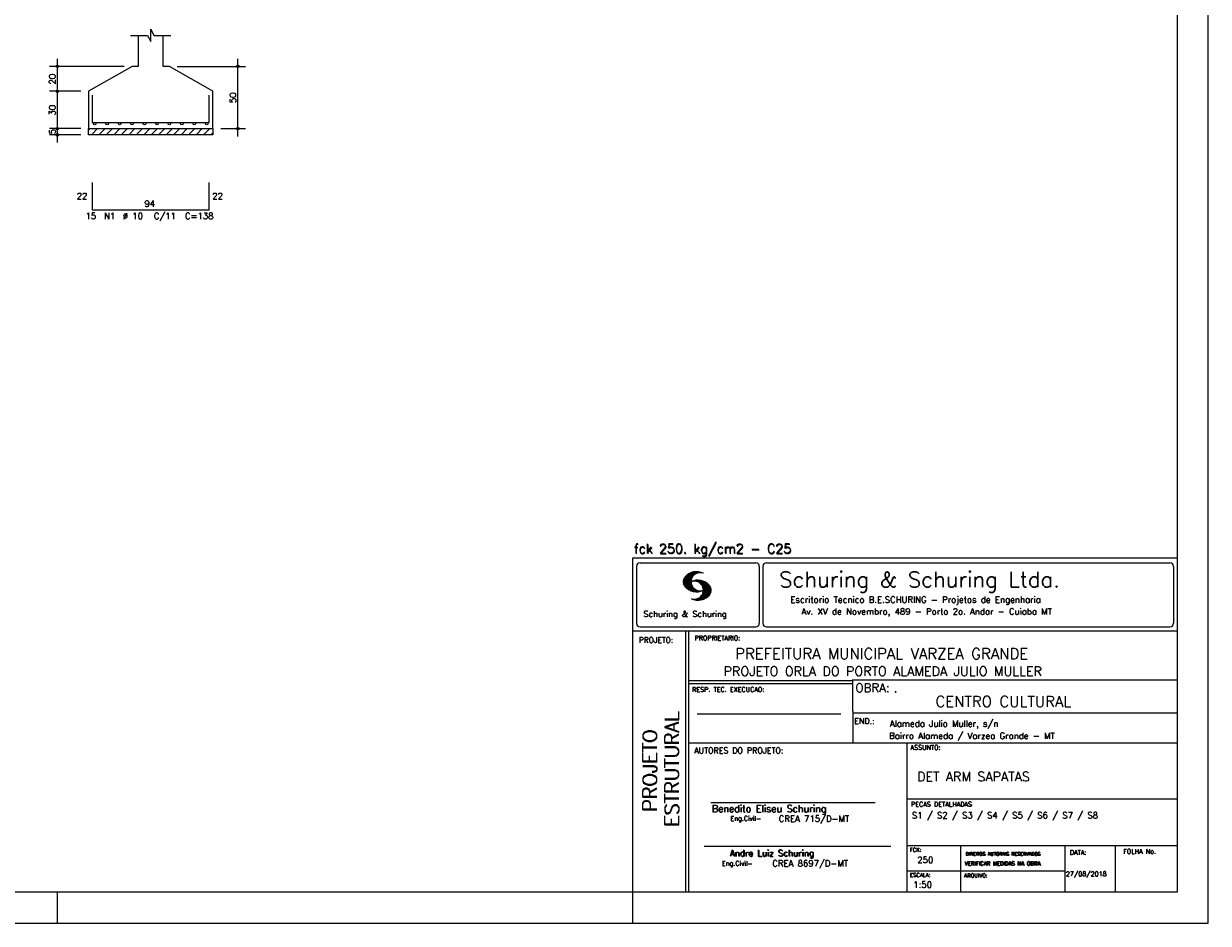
# Model space of a CAD drawing. Extents: x 0 to 84.1, y 0 to 59.4.
# Tile 4 of 5: x 46 to 84.1, y 0 to 28.9. Entities that reach past the tile are written whole.
import ezdxf

# ---------------------------------------------------------------- set-up
doc = ezdxf.new("R2010")
doc.units = 0
for name, color, linetype in [('1', 1, 'CONTINUOUS'), ('2', 2, 'CONTINUOUS'), ('3', 3, 'CONTINUOUS'), ('6', 6, 'CONTINUOUS')]:
    doc.layers.add(name, color=color, linetype=linetype)
doc.styles.get("Standard").update_dxf_attribs({"font": 'ROMANS.SHX'})

msp = doc.modelspace()

# ---------------------------------------------------------------- linework, layer by layer
at = {"layer": '1', "linetype": 'CONTINUOUS'}
for p, q in [((48.1016, 25.502467), (48.151933, 25.5528)), ((48.192349, 25.3528), (48.392349, 25.5528)), ((48.432765, 25.3528), (48.632765, 25.5528)), ((48.673182, 25.3528), (48.873182, 25.5528)), ((48.913598, 25.3528), (49.113598, 25.5528)), ((49.154014, 25.3528), (49.354014, 25.5528)), ((49.394431, 25.3528), (49.594431, 25.5528)), ((49.634847, 25.3528), (49.834847, 25.5528)), ((49.875263, 25.3528), (50.075263, 25.5528)), ((50.115679, 25.3528), (50.315679, 25.5528)), ((50.356096, 25.3528), (50.556096, 25.5528)), ((50.596512, 25.3528), (50.796512, 25.5528)), ((50.836928, 25.3528), (51.036928, 25.5528)), ((51.077345, 25.3528), (51.277345, 25.5528)), ((51.317761, 25.3528), (51.517761, 25.5528)), ((51.558177, 25.3528), (51.758177, 25.5528)), ((51.798594, 25.3528), (51.998594, 25.5528)), ((52.03901, 25.3528), (52.1016, 25.41539))]:
    msp.add_line(p, q, dxfattribs=at)
msp.add_lwpolyline([(48.1016, 25.5528), (52.1016, 25.5528), (52.1016, 25.3528), (48.1016, 25.3528), (48.1016, 25.5528)], dxfattribs=at)
at = {"layer": '2', "linetype": 'CONTINUOUS'}
for p, q in [((84.100006, 0), (84.100006, 59.400002)), ((47.1016, 26.5028), (47.1016, 27.8028)), ((52.9016, 25.3028), (52.9016, 27.8028)), ((49.2516, 27.5528), (46.8516, 27.5528)), ((49.5016, 27.5528), (49.5016, 27.5528)), ((50.7016, 27.5528), (50.7016, 27.5528)), ((50.9516, 27.5528), (53.1516, 27.5528)), ((47.8516, 26.7528), (46.8516, 26.7528)), ((47.8516, 26.7528), (46.8516, 26.7528)), ((47.1016, 25.3028), (47.1016, 27.0028)), ((48.1016, 26.7528), (48.1016, 26.7528)), ((48.1016, 26.7528), (48.1016, 26.7528)), ((47.8516, 25.5528), (46.8516, 25.5528)), ((47.8516, 25.5528), (46.8516, 25.5528)), ((47.1016, 25.1028), (47.1016, 25.8028)), ((48.1016, 25.5528), (48.1016, 25.5528)), ((48.1016, 25.5528), (48.1016, 25.5528)), ((52.1016, 25.5528), (52.1016, 25.5528)), ((52.3516, 25.5528), (53.1516, 25.5528)), ((47.8516, 25.3528), (46.8516, 25.3528)), ((48.1016, 25.3528), (48.1016, 25.3528)), ((65.600006, 11.755142), (83.100006, 11.755135)), ((65.600006, 1), (65.600006, 11.755142)), ((65.715988, 11.477417), (65.715988, 9.648308)), ((65.832489, 11.593918), (69.548996, 11.593918)), ((69.665497, 11.477417), (69.665497, 9.648308)), ((69.778748, 11.477417), (69.778748, 9.648308)), ((69.895248, 11.593918), (82.867508, 11.593918)), ((82.984009, 11.477417), (82.984009, 9.648308)), ((67.221771, 10.985771), (67.52832, 11.29232)), ((67.222122, 10.971992), (67.545929, 11.295792)), ((67.222168, 11.000305), (67.508011, 11.286148)), ((67.222488, 10.958214), (67.56427, 11.300003)), ((67.224365, 11.016647), (67.488403, 11.280685)), ((67.224472, 10.94606), (67.581131, 11.302727)), ((67.226578, 11.03299), (67.465408, 11.271812)), ((67.2267, 10.934158), (67.596313, 11.303772)), ((67.228943, 10.922256), (67.612335, 11.305649)), ((67.232178, 10.911354), (67.626831, 11.306015)), ((67.232437, 11.052986), (67.439468, 11.26001)), ((67.235916, 10.900948), (67.642014, 11.307053)), ((67.239258, 11.073952), (67.410522, 11.245209)), ((67.239655, 10.890556), (67.656281, 11.307182)), ((67.243561, 10.880333), (67.66925, 11.306015)), ((67.248611, 10.871239), (67.520584, 11.143219)), ((67.252747, 11.10157), (67.374313, 11.223145)), ((67.253647, 10.862129), (67.502121, 11.110611)), ((67.258682, 10.853035), (67.491592, 11.085945)), ((67.264267, 10.84449), (67.483597, 11.06382)), ((67.270782, 10.836868), (67.47966, 11.045746)), ((67.608673, 11.2313), (67.68306, 11.305702)), ((67.638062, 11.246552), (67.69574, 11.30423)), ((67.662872, 11.257233), (67.708405, 11.302757)), ((67.681976, 11.262199), (67.721237, 11.30146)), ((67.702469, 11.268562), (67.733063, 11.299149)), ((67.718491, 11.270424), (67.744904, 11.296837)), ((67.734482, 11.272285), (67.757004, 11.294807)), ((67.750473, 11.274147), (67.768555, 11.292221)), ((67.277298, 10.829247), (67.475876, 11.027817)), ((67.283813, 10.821625), (67.474167, 11.011971)), ((67.290558, 10.814232), (67.473114, 10.99678)), ((67.296936, 10.807419), (67.470306, 10.980797)), ((67.304733, 10.800133), (67.473206, 10.968597)), ((67.311829, 10.793083), (67.474121, 10.955383)), ((67.319168, 10.786293), (67.475159, 10.942276)), ((67.326828, 10.779808), (67.477615, 10.930595)), ((67.334488, 10.773323), (67.480087, 10.918922)), ((67.342133, 10.766846), (67.482544, 10.907249)), ((67.350098, 10.760674), (67.485901, 10.896469)), ((67.358337, 10.754768), (67.489655, 10.886078)), ((67.366577, 10.748863), (67.493408, 10.875694)), ((67.374802, 10.742966), (67.497208, 10.865356)), ((67.383392, 10.737427), (67.502075, 10.856102)), ((67.392227, 10.732109), (67.506958, 10.84684)), ((67.401062, 10.726807), (67.511841, 10.837578)), ((67.409882, 10.721497), (67.516922, 10.828537)), ((67.419189, 10.71666), (67.522842, 10.820305)), ((67.428635, 10.711967), (67.528748, 10.812088)), ((67.43808, 10.707275), (67.534668, 10.803864)), ((67.44754, 10.702599), (67.540802, 10.79586)), ((67.457642, 10.698563), (67.547699, 10.78862)), ((67.467743, 10.694519), (67.554611, 10.781387)), ((67.477829, 10.690483), (67.561508, 10.774155)), ((67.488205, 10.686714), (67.568588, 10.767105)), ((67.499008, 10.683372), (67.576477, 10.760849)), ((67.509796, 10.680031), (67.584366, 10.754601)), ((67.520599, 10.676697), (67.592255, 10.74836)), ((67.531494, 10.998619), (67.546158, 11.013283)), ((67.532074, 10.674026), (67.600327, 10.742287)), ((67.543625, 10.671448), (67.609238, 10.737053)), ((67.548691, 11.001663), (67.565323, 11.018303)), ((67.555176, 10.668869), (67.618134, 10.731819)), ((67.563156, 11.001991), (67.584885, 11.023735)), ((67.5672, 10.666748), (67.627045, 10.726585)), ((67.577606, 11.002319), (67.601898, 11.026611)), ((67.579605, 10.665009), (67.636261, 10.721664)), ((67.591995, 10.663277), (67.646255, 10.717522)), ((67.592072, 11.002647), (67.619476, 11.030045)), ((67.604584, 11.001007), (67.635239, 11.03167)), ((67.604782, 10.661919), (67.65625, 10.713379)), ((67.617233, 10.999535), (67.651505, 11.033806)), ((67.618134, 10.66114), (67.666229, 10.709244)), ((67.62999, 10.998154), (67.666199, 11.034363)), ((67.6315, 10.660355), (67.67691, 10.705772)), ((67.64122, 10.995239), (67.680893, 11.03492)), ((67.645309, 10.660042), (67.688126, 10.70285)), ((67.652435, 10.992317), (67.695602, 11.035484)), ((67.65976, 10.660355), (67.699341, 10.699936)), ((67.664337, 10.990074), (67.708984, 11.034729)), ((67.671295, 10.38913), (68.095734, 10.813568)), ((67.67421, 10.660667), (67.710678, 10.697136)), ((67.674881, 10.986488), (67.72316, 11.034767)), ((67.684326, 10.981789), (67.736191, 11.033653)), ((67.685135, 10.388832), (68.100952, 10.804665)), ((67.690598, 10.661674), (67.723846, 10.694931)), ((67.694321, 10.977654), (67.748459, 11.031792)), ((67.698959, 10.388527), (68.104996, 10.794571)), ((67.704605, 10.973801), (67.761597, 11.0308)), ((67.70816, 10.663521), (67.737625, 10.692986)), ((67.713776, 10.389206), (68.107529, 10.782967)), ((67.71431, 10.969368), (67.773758, 11.028824)), ((67.722412, 10.963333), (67.785233, 11.026146)), ((67.725296, 10.665939), (67.750778, 10.691422)), ((67.728806, 10.390091), (68.110825, 10.77211)), ((67.732498, 10.959282), (67.797607, 11.024391)), ((67.740387, 10.953033), (67.808838, 11.021484)), ((67.741867, 10.668861), (67.765747, 10.692741)), ((67.744095, 10.391251), (68.114105, 10.761261)), ((67.749115, 10.947632), (67.819702, 11.018219)), ((67.756165, 10.940536), (67.830765, 11.015137)), ((67.760269, 10.672806), (67.780136, 10.69268)), ((67.760544, 10.393555), (68.11557, 10.748596)), ((67.765198, 10.93544), (67.841873, 11.012115)), ((67.77211, 10.928207), (67.852234, 11.008339)), ((67.776978, 10.395859), (68.117249, 10.736137)), ((67.779831, 10.921783), (67.86261, 11.004555)), ((67.780106, 10.677895), (67.794464, 10.692261)), ((67.785919, 10.913734), (67.873306, 11.001122)), ((67.794006, 10.907692), (67.883316, 10.997002)), ((67.794464, 10.692261), (67.796539, 10.694336)), ((67.794861, 10.399597), (68.118942, 10.723679)), ((67.798126, 10.683296), (67.810562, 10.69574)), ((67.799911, 10.899467), (67.892731, 10.992279)), ((67.806625, 10.892029), (67.902451, 10.987854)), ((67.811752, 10.883018), (67.912231, 10.983505)), ((67.813049, 10.403664), (68.118515, 10.709122)), ((67.817169, 10.689835), (67.825378, 10.698044)), ((67.817657, 10.874802), (67.921875, 10.979012)), ((67.822357, 10.554344), (68.091095, 10.823074)), ((67.823761, 10.866768), (67.930435, 10.973442)), ((67.829498, 10.858353), (67.940002, 10.968857)), ((67.832825, 10.409302), (68.118134, 10.694611)), ((67.833084, 10.695976), (67.839569, 10.702461)), ((67.833527, 10.848244), (67.948654, 10.963379)), ((67.838394, 10.838989), (67.957047, 10.957634)), ((67.840729, 10.586838), (68.086777, 10.832893)), ((67.843323, 10.829773), (67.965561, 10.952019)), ((67.848358, 10.817596), (67.975677, 10.944923)), ((67.848709, 10.608963), (68.081818, 10.842072)), ((67.852341, 10.806755), (67.985031, 10.939453)), ((67.853302, 10.415634), (68.117767, 10.680092)), ((67.856201, 10.794724), (67.99379, 10.932312)), ((67.856934, 10.63131), (68.075089, 10.849472)), ((67.859863, 10.781189), (68.003067, 10.924393)), ((67.860703, 10.649239), (68.070358, 10.858894)), ((67.862656, 10.768639), (68.011749, 10.91774)), ((67.865173, 10.667847), (68.063507, 10.866165)), ((67.865234, 10.753647), (68.02092, 10.90934)), ((67.866241, 10.683037), (68.057556, 10.874352)), ((67.866318, 10.73967), (68.029205, 10.90255)), ((67.867294, 10.698235), (68.049774, 10.880722)), ((67.867905, 10.725861), (68.036682, 10.894646)), ((67.868118, 10.711845), (68.043793, 10.887527)), ((67.550323, 10.409546), (67.562592, 10.421799)), ((67.561462, 10.40654), (67.576416, 10.421486)), ((67.572601, 10.403542), (67.590225, 10.421173)), ((67.583755, 10.400551), (67.606155, 10.422958)), ((67.595673, 10.398346), (67.622162, 10.424828)), ((67.607605, 10.396141), (67.639587, 10.428116)), ((67.619553, 10.393929), (67.658707, 10.43309)), ((67.632141, 10.392387), (67.679932, 10.440178)), ((67.644958, 10.391075), (67.704071, 10.450188)), ((67.657776, 10.389755), (67.737152, 10.469131)), ((67.876404, 10.424599), (68.113495, 10.66169)), ((67.901276, 10.435333), (68.110229, 10.644287)), ((67.929581, 10.449501), (68.101624, 10.621544)), ((67.966125, 10.471909), (68.08902, 10.594803)), ((68.045029, 10.536674), (68.057724, 10.54937)), ((65.832489, 9.531807), (69.548996, 9.531807)), ((69.895248, 9.531807), (82.867508, 9.531807)), ((65.600006, 9.399994), (83.100006, 9.399994)), ((67.300385, 5.799995), (67.300385, 9.399994)), ((67.400391, 5.799995), (67.400391, 9.399994)), ((83.100006, 9.399994), (83.100006, 1)), ((72.668579, 7.799995), (67.400391, 7.799995)), ((72.668579, 7.699995), (67.400391, 7.699995)), ((83.100006, 7.814748), (72.656072, 7.814748)), ((72.668579, 6.816429), (72.668579, 7.814748)), ((67.670311, 6.739054), (72.288887, 6.739054)), ((72.668579, 6.816429), (72.668579, 5.799995)), ((72.668579, 6.7647), (83.100006, 6.764707)), ((67.300385, 1), (67.300385, 5.799995)), ((67.400391, 1), (67.400391, 5.799995)), ((67.400391, 5.799995), (83.100006, 5.799995)), ((74.420959, 4.799995), (74.420959, 5.799995)), ((74.420959, 1), (74.420959, 4.799995)), ((68.11142, 3.880456), (73.389854, 3.880456)), ((74.420958, 4.005768), (83.100005, 4.005775)), ((67.897606, 2.480272), (73.894493, 2.480272)), ((74.420959, 2.505768), (83.100006, 2.505775)), ((76.14679, 1), (76.14679, 2.505775)), ((79.496475, 1), (79.496475, 2.505775)), ((81.120974, 1), (81.120974, 2.505774)), ((74.420959, 1.691734), (79.496475, 1.691742)), ((47.100006, 0), (47.100006, 1)), ((65.600006, 0), (65.600006, 1)), ((83.100006, 1), (65.600006, 1)), ((0, 0), (84.100006, 0))]:
    msp.add_line(p, q, dxfattribs=at)
for points in [[(83.100006, 1), (2.5, 1), (2.5, 58.400002), (83.100006, 58.400002), (83.100006, 1)], [(49.4516, 28.5528), (50.0016, 28.5528), (50.1016, 28.3528), (50.1016, 28.7528), (50.2016, 28.5528), (50.7516, 28.5528)], [(49.7016, 28.5528), (49.7016, 27.5528), (49.5016, 27.5528), (48.1016, 26.7528), (48.1016, 25.5528), (52.1016, 25.5528), (52.1016, 26.7528), (50.7016, 27.5528), (50.5016, 27.5528), (50.5016, 28.5528)]]:
    msp.add_lwpolyline(points, dxfattribs=at)
for centre, radius in [((47.1016, 27.5528), 0.04), ((47.1016, 27.5528), 0.02), ((52.9016, 27.5528), 0.04), ((52.9016, 27.5528), 0.02), ((47.1016, 26.7528), 0.04), ((47.1016, 26.7528), 0.04), ((47.1016, 26.7528), 0.02), ((47.1016, 26.7528), 0.02), ((47.1016, 25.5528), 0.04), ((47.1016, 25.5528), 0.04), ((47.1016, 25.5528), 0.02), ((47.1016, 25.5528), 0.02), ((52.9016, 25.5528), 0.04), ((52.9016, 25.5528), 0.02), ((47.1016, 25.3528), 0.04), ((47.1016, 25.3528), 0.02)]:
    msp.add_circle(centre, radius, dxfattribs=at)
for centre, radius, start, end in [((65.832489, 11.477417), 0.116502, 90, 180), ((69.548996, 11.477417), 0.116502, 0, 90), ((69.895248, 11.477417), 0.116502, 90, 180), ((82.867508, 11.477417), 0.116502, 0, 90), ((67.465149, 10.982269), 0.243989, 140.229431, 231.895096), ((67.648087, 10.815277), 0.491555, 63.393265, 138.909058), ((67.763229, 10.98333), 0.291044, 68.851509, 291.148499), ((67.648087, 11.15139), 0.491555, 218.229782, 296.60672), ((67.692337, 10.543831), 0.491555, 41.090942, 116.606735), ((67.577194, 10.711891), 0.291044, 248.851501, 111.148491), ((67.875275, 10.710823), 0.243989, 308.104889, 39.770576), ((67.692337, 10.879951), 0.491555, 243.393265, 321.770233), ((65.832489, 9.648308), 0.116502, 180, 270), ((69.548996, 9.648308), 0.116502, 270, 0), ((69.895248, 9.648308), 0.116502, 180, 270), ((82.867508, 9.648308), 0.116502, 270, 0)]:
    msp.add_arc(centre, radius, start, end, dxfattribs=at)
at = {"layer": '3', "linetype": 'CONTINUOUS'}
for centre in [(48.3016, 25.71149), (48.7016, 25.71149), (49.1016, 25.71149), (49.5016, 25.71149), (49.9016, 25.71149), (50.3016, 25.71149), (50.7016, 25.71149), (51.1016, 25.71149), (51.5016, 25.71149), (51.9016, 25.71149)]:
    msp.add_circle(centre, 0.04131, dxfattribs=at)
at = {"layer": '6', "linetype": 'CONTINUOUS'}
for p, q in [((48.2216, 26.6328), (48.2216, 25.7528)), ((51.9816, 25.7528), (51.9816, 26.6328)), ((48.2216, 25.7528), (51.9816, 25.7528)), ((48.2216, 23.8228), (48.2216, 22.9428)), ((51.9816, 22.9428), (51.9816, 23.8228)), ((48.2216, 22.9428), (51.9816, 22.9428))]:
    msp.add_line(p, q, dxfattribs=at)

# ---------------------------------------------------------------- texts
at = {"layer": '1', "linetype": 'CONTINUOUS'}
for s, height, p in [('PREFEITURA MUNICIPAL VARZEA GRANDE', 0.35, (68.88924, 8.494706)), ('PROJETO ORLA DO PORTO ALAMEDA JULIO MULLER', 0.3, (68.518476, 7.952581)), ('.', 0.3, (73.984333, 7.423969)), ('CENTRO CULTURAL', 0.35, (75.330094, 6.957007)), ('Alameda Julio Muller, s/n', 0.2, (73.86333, 6.322955)), ('Bairro Alameda / Varzea Grande - MT', 0.2, (73.840306, 5.930193)), ('DET ARM SAPATAS', 0.3, (74.737424, 4.567268)), ('S1 / S2 / S3 / S4 / S5 / S6 / S7 / S8', 0.2, (74.571808, 3.37457)), ('250', 0.2, (74.745692, 1.940266)), ('27/08/2018', 0.15, (79.520414, 1.512631))]:
    msp.add_text(s, height=height, dxfattribs=at).set_placement(p)
at = {"layer": '2', "linetype": 'CONTINUOUS'}
for s, height, p in [('20', 0.2, (47.0416, 26.9728)), ('50', 0.2, (52.8416, 26.3728)), ('30', 0.2, (47.0416, 25.9728)), ('5', 0.2, (47.0416, 25.3728)), ('ESTRUTURAL', 0.45, (67.07373, 3.12536)), ('ESTRUTURAL', 0.45, (67.07373, 3.094507)), ('PROJETO', 0.45, (66.369095, 3.606125)), ('PROJETO', 0.45, (66.369095, 3.575272))]:
    msp.add_text(s, height=height, rotation=90, dxfattribs=at).set_placement(p)
for s, height, p in [('22', 0.2, (47.7216, 23.2828)), ('94', 0.2, (49.9016, 23.0428)), ('22', 0.2, (52.0816, 23.2828)), ('%%c 10', 0.2, (49.2016, 22.6428)), ('C/11', 0.2, (50.2016, 22.6428)), ('15', 0.2, (48.0016, 22.6428)), ('N1', 0.2, (48.6016, 22.6428)), ('C=138', 0.2, (51.2016, 22.6428)), ('fck 250. kg/cm2 - C25', 0.3, (65.628578, 11.907463)), ('fck 250. kg/cm2 - C25', 0.3, (65.641754, 11.880586)), ('Schuring & Schuring Ltda.', 0.5, (70.306839, 10.806786)), ('Escritorio Tecnico B.E.SCHURING - Projetos de Engenharia', 0.2, (70.664673, 10.308487)), ('Schuring & Schuring', 0.19, (65.944336, 9.851486)), ('Av. XV de Novembro, 489 - Porto 2o. Andar - Cuiaba MT', 0.2, (71.023193, 9.925888)), ('PROJETO:', 0.175, (65.793152, 9.02159)), ('PROPRIETARIO:', 0.15, (67.584534, 9.097366)), ('OBRA:', 0.278755, (72.755102, 7.434759)), ('RESP. TEC. EXECUCAO:', 0.15, (67.506004, 7.444514)), ('END.:', 0.185837, (72.717902, 6.410233)), ('ASSUNTO:', 0.15, (74.525462, 5.581304)), ('AUTORES DO PROJETO:', 0.185837, (67.572014, 5.463953)), ('Benedito Eliseu Schuring', 0.22, (68.138321, 3.577287)), ('Benedito Eliseu Schuring', 0.22, (68.149795, 3.577287)), ('PECAS DETALHADAS', 0.15, (74.54287, 3.751117)), ('Eng.Civil-', 0.15, (68.737209, 3.298847)), ('CREA 715/D-MT', 0.2, (70.290742, 3.262761)), ('Andre Luiz Schuring', 0.2, (68.716738, 2.158081)), ('Andre Luiz Schuring', 0.2, (68.734296, 2.149201)), ('FCK:', 0.125, (74.500763, 2.299423)), ('DIREITOS AUTORAIS RESERVADOS', 0.11, (76.294724, 2.176125)), ('DIREITOS AUTORAIS RESERVADOS', 0.11, (76.303696, 2.176125)), ('DATA:', 0.15, (79.648044, 2.2071)), ('FOLHA No.', 0.15, (81.365514, 2.23814)), ('Eng.Civil-', 0.15, (68.462773, 1.853248)), ('CREA 8697/D-MT', 0.2, (70.08334, 1.825346)), ('VERIFICAR MEDIDAS NA OBRA', 0.125, (76.271484, 1.861862)), ('VERIFICAR MEDIDAS NA OBRA', 0.125, (76.280457, 1.861862)), ('ESCALA:', 0.125, (74.507034, 1.490738)), ('ARQUIVO:', 0.125, (76.249054, 1.475601)), ('1:50', 0.2, (74.617035, 1.144112))]:
    msp.add_text(s, height=height, dxfattribs=at).set_placement(p)

doc.saveas('drawing.dxf')
